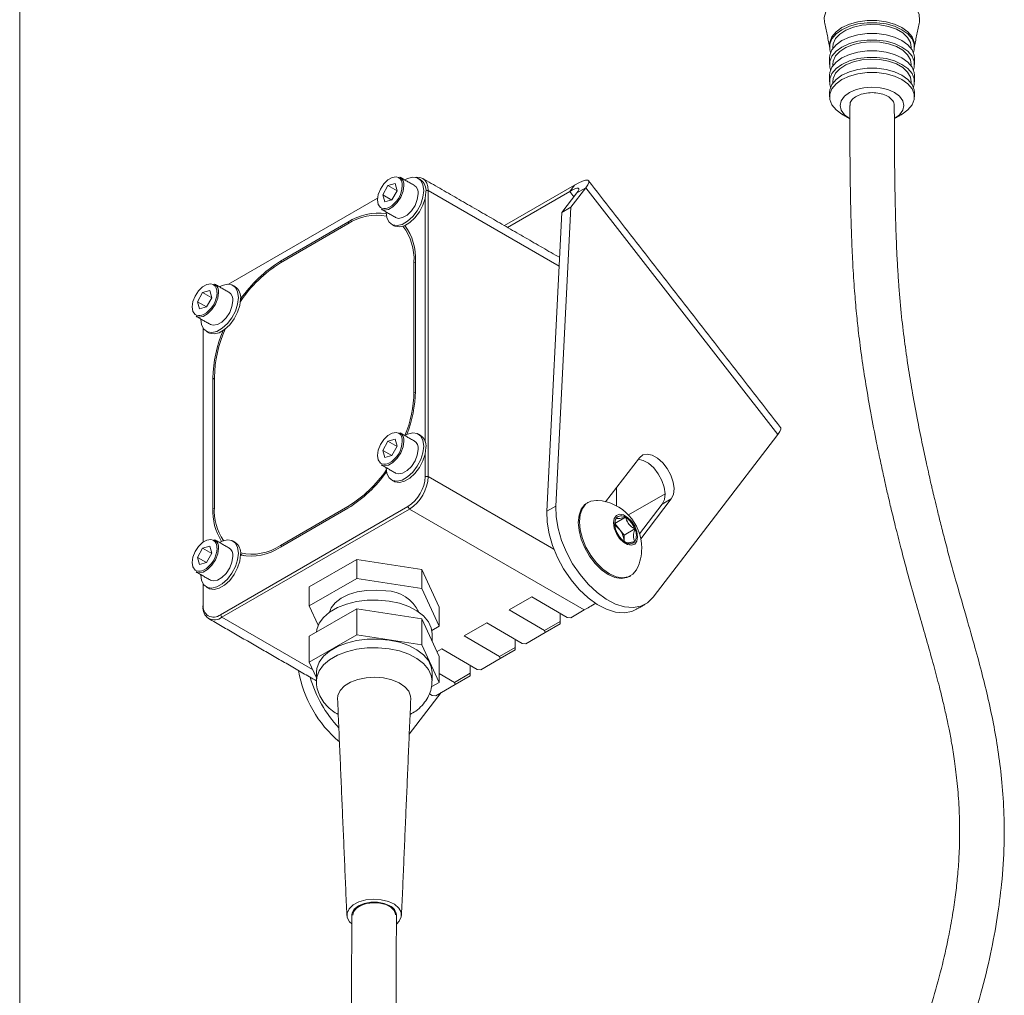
# Model space of a CAD drawing. Header units: millimetres. Extents: x 5 to 415, y 5 to 292.
# Tile 6 of 9: x 282 to 328, y 101 to 147. Entities that reach past the tile are written whole.
import ezdxf

# ---------------------------------------------------------------- set-up
doc = ezdxf.new("R2010")
doc.units = ezdxf.units.MM

msp = doc.modelspace()

# ---------------------------------------------------------------- linework, layer by layer
at = {"color": 7, "linetype": 'Continuous', "lineweight": 0}
msp.add_line((282.087, 30.775), (282.087, 181.489), dxfattribs=at)
at = {"color": 7, "linetype": 'Continuous', "lineweight": 15}
for p, q in [((299.782, 139.212), (299.44, 139.117)), ((299.877, 138.874), (299.782, 139.212)), ((299.44, 139.117), (299.192, 138.682)), ((299.873, 138.867), (299.44, 139.117)), ((299.629, 138.439), (299.877, 138.874)), ((301.23, 138.88), (301.338, 138.88)), ((301.338, 138.88), (301.338, 125.407)), ((307.512, 135.315), (301.338, 138.88)), ((308.227, 139.132), (304.93, 137.229)), ((308.006, 138.843), (305.07, 137.148)), ((308.343, 138.768), (307.641, 137.851)), ((308.006, 138.843), (308.227, 139.132)), ((308.006, 138.843), (308.205, 138.587)), ((308.767, 139.013), (308.065, 138.096)), ((308.343, 138.768), (308.767, 139.013)), ((308.767, 139.013), (317.81, 127.391)), ((298.955, 138.525), (291.929, 134.469)), ((291.929, 134.469), (298.955, 138.525)), ((299.192, 138.682), (299.287, 138.344)), ((299.618, 138.436), (299.192, 138.682)), ((299.287, 138.344), (299.629, 138.439)), ((301.196, 127.04), (301.196, 138.513)), ((307.641, 137.851), (306.928, 123.771)), ((308.065, 138.096), (307.352, 124.016)), ((307.641, 137.851), (308.065, 138.096)), ((297.555, 137.39), (294.373, 135.553)), ((297.626, 137.349), (297.555, 137.39)), ((297.555, 137.308), (294.373, 135.472)), ((294.443, 135.512), (294.373, 135.553)), ((300.666, 129.388), (300.666, 135.512)), ((300.737, 135.471), (300.666, 135.512)), ((300.737, 129.429), (300.737, 135.553)), ((291.049, 134.171), (290.707, 134.075)), ((291.144, 133.832), (291.049, 134.171)), ((290.707, 134.075), (290.459, 133.641)), ((290.459, 133.641), (290.554, 133.302)), ((290.885, 133.395), (290.459, 133.641)), ((291.14, 133.825), (290.707, 134.075)), ((290.897, 133.398), (291.144, 133.832)), ((290.554, 133.302), (290.897, 133.398)), ((290.731, 132.395), (290.731, 122.32)), ((291.191, 130.042), (291.191, 123.918)), ((291.261, 130.001), (291.191, 130.042)), ((291.261, 130.083), (291.261, 123.959)), ((300.736, 129.347), (300.666, 129.388)), ((299.782, 127.168), (299.44, 127.073)), ((299.877, 126.83), (299.782, 127.168)), ((311.933, 119.715), (317.81, 127.391)), ((299.44, 127.073), (299.192, 126.638)), ((299.873, 126.823), (299.44, 127.073)), ((299.629, 126.395), (299.877, 126.83)), ((299.192, 126.638), (299.287, 126.3)), ((299.618, 126.392), (299.192, 126.638)), ((299.287, 126.3), (299.629, 126.395)), ((301.196, 125.407), (301.196, 126.469)), ((309.7, 124.22), (311.287, 126.292)), ((301.338, 125.407), (301.196, 125.407)), ((301.338, 125.407), (307.255, 121.991)), ((310.212, 124.022), (310.212, 124.888)), ((310.772, 123.597), (312.5, 124.595)), ((312.794, 124.355), (311.356, 122.477)), ((312.794, 124.355), (312.37, 124.11)), ((291.262, 123.877), (291.191, 123.918)), ((291.544, 118.896), (300.383, 123.999)), ((294.373, 122.162), (297.555, 123.999)), ((294.373, 122.08), (297.555, 123.917)), ((297.625, 123.958), (297.555, 123.999)), ((300.454, 123.876), (300.383, 123.999)), ((306.928, 123.771), (307.352, 124.016)), ((312.37, 124.11), (311.297, 122.709)), ((300.454, 123.876), (291.615, 118.774)), ((308.691, 119.121), (300.454, 123.876)), ((310.128, 123.193), (310.636, 123.486)), ((310.57, 122.643), (310.128, 123.193)), ((310.57, 122.643), (311.078, 122.936)), ((310.57, 122.351), (310.57, 122.643)), ((290.707, 122.031), (290.459, 121.597)), ((291.049, 122.127), (290.707, 122.031)), ((291.14, 121.781), (290.707, 122.031)), ((291.144, 121.788), (291.049, 122.127)), ((294.443, 122.121), (294.373, 122.162)), ((290.459, 121.597), (290.554, 121.258)), ((290.885, 121.351), (290.459, 121.597)), ((290.897, 121.354), (291.144, 121.788)), ((292.526, 121.74), (292.669, 121.668)), ((290.554, 121.258), (290.897, 121.354)), ((297.97, 121.504), (295.725, 120.207)), ((297.97, 120.605), (297.97, 121.504)), ((301.037, 121.029), (297.97, 121.504)), ((301.037, 120.131), (301.037, 121.029)), ((301.859, 119.258), (301.037, 121.029)), ((290.731, 120.351), (290.731, 119.366)), ((297.97, 120.605), (295.725, 119.309)), ((295.725, 119.309), (295.725, 120.207)), ((301.037, 120.131), (297.97, 120.605)), ((301.859, 118.36), (301.037, 120.131)), ((306.217, 119.733), (305.156, 119.121)), ((306.217, 119.733), (307.884, 118.77)), ((290.731, 119.284), (290.731, 119.366)), ((295.725, 119.309), (296.148, 118.398)), ((301.859, 118.36), (301.859, 119.258)), ((291.615, 118.774), (291.544, 118.896)), ((297.97, 119.176), (295.725, 117.88)), ((297.97, 117.952), (297.97, 119.176)), ((301.037, 118.702), (297.97, 119.176)), ((305.156, 119.121), (306.824, 118.158)), ((307.56, 118.583), (307.56, 118.957)), ((308.055, 118.753), (308.691, 119.121)), ((291.615, 118.774), (295.886, 116.308)), ((301.037, 117.477), (301.037, 118.702)), ((301.859, 116.931), (301.037, 118.702)), ((301.506, 118.157), (301.859, 118.36)), ((304.095, 118.508), (303.035, 117.896)), ((304.095, 118.508), (305.763, 117.545)), ((306.824, 118.158), (307.56, 118.583)), ((307.56, 118.468), (306.853, 118.059)), ((307.56, 118.468), (307.56, 118.583)), ((307.884, 118.77), (308.055, 118.753)), ((297.97, 117.952), (295.725, 116.655)), ((295.725, 116.655), (295.725, 117.88)), ((301.037, 117.477), (297.97, 117.952)), ((303.035, 117.896), (304.702, 116.933)), ((305.934, 117.529), (306.853, 118.059)), ((306.853, 118.059), (306.824, 118.158)), ((301.859, 115.706), (301.037, 117.477)), ((305.439, 117.358), (305.439, 117.733)), ((305.763, 117.545), (305.934, 117.529)), ((301.974, 117.284), (301.754, 117.157)), ((301.859, 115.706), (301.859, 116.931)), ((301.974, 117.284), (303.642, 116.321)), ((304.702, 116.933), (305.439, 117.358)), ((304.732, 116.835), (304.702, 116.933)), ((305.439, 117.243), (304.732, 116.835)), ((305.439, 117.358), (305.439, 117.243)), ((295.725, 116.655), (296.067, 115.918)), ((303.317, 116.134), (303.317, 116.508)), ((303.812, 116.304), (304.732, 116.835)), ((301.859, 116.125), (302.581, 115.709)), ((302.581, 115.709), (303.317, 116.134)), ((303.317, 116.018), (302.61, 115.61)), ((303.317, 116.018), (303.317, 116.134)), ((303.642, 116.321), (303.812, 116.304)), ((301.483, 115.49), (301.859, 115.706)), ((301.691, 115.079), (302.61, 115.61)), ((302.61, 115.61), (302.581, 115.709)), ((301.946, 115.226), (300.445, 113.266)), ((301.391, 115.171), (301.52, 115.096)), ((301.52, 115.096), (301.691, 115.079))]:
    msp.add_line(p, q, dxfattribs=at)
at = {"color": 7, "linetype": 'Continuous', "lineweight": 15, "flags": 128}
for points in [[(324.485, 146.818), (324.497, 146.903), (324.472, 147.174), (324.351, 147.436), (324.137, 147.678), (323.841, 147.889), (323.476, 148.06), (323.057, 148.183), (322.602, 148.254), (322.132, 148.268), (321.668, 148.225), (321.229, 148.128), (320.834, 147.98), (320.502, 147.788), (320.245, 147.56), (320.077, 147.307), (320.003, 147.039), (320.016, 146.818)], [(324.25, 145.746), (324.238, 145.875), (324.138, 146.127), (323.944, 146.36), (323.664, 146.562), (323.314, 146.723), (322.911, 146.836), (322.474, 146.893), (322.026, 146.893), (321.59, 146.836), (321.186, 146.723), (320.836, 146.562), (320.557, 146.36), (320.362, 146.127), (320.263, 145.875), (320.25, 145.746)], [(324.201, 145.389), (324.238, 145.515), (324.238, 145.773), (324.138, 146.025), (323.944, 146.258), (323.664, 146.46), (323.314, 146.621), (322.911, 146.734), (322.474, 146.791), (322.026, 146.791), (321.59, 146.734), (321.186, 146.621), (320.836, 146.46), (320.557, 146.258), (320.362, 146.025), (320.263, 145.773), (320.263, 145.515), (320.3, 145.389)], [(324.1, 145.644), (324.062, 145.86), (323.927, 146.095), (323.701, 146.306), (323.398, 146.482), (323.032, 146.612), (322.624, 146.69), (322.196, 146.711), (321.771, 146.675), (321.372, 146.584), (321.02, 146.442), (320.735, 146.256), (320.531, 146.038), (320.42, 145.799), (320.4, 145.644)], [(324.25, 145.133), (324.238, 145.263), (324.138, 145.515), (323.944, 145.748), (323.664, 145.95), (323.314, 146.111), (322.911, 146.223), (322.474, 146.281), (322.026, 146.281), (321.59, 146.223), (321.186, 146.111), (320.836, 145.95), (320.557, 145.748), (320.362, 145.515), (320.263, 145.263), (320.25, 145.133)], [(324.201, 144.572), (324.238, 144.698), (324.238, 144.957), (324.138, 145.209), (323.944, 145.442), (323.664, 145.644), (323.314, 145.805), (322.911, 145.917), (322.474, 145.975), (322.026, 145.975), (321.59, 145.917), (321.186, 145.805), (320.836, 145.644), (320.557, 145.442), (320.362, 145.209), (320.263, 144.957), (320.263, 144.698), (320.3, 144.572)], [(324.1, 144.827), (324.062, 145.043), (323.927, 145.279), (323.701, 145.49), (323.398, 145.665), (323.032, 145.795), (322.624, 145.873), (322.196, 145.895), (321.771, 145.859), (321.372, 145.767), (321.02, 145.625), (320.735, 145.44), (320.531, 145.222), (320.42, 144.982), (320.4, 144.827)], [(324.25, 144.317), (324.238, 144.446), (324.138, 144.698), (323.944, 144.931), (323.664, 145.133), (323.314, 145.295), (322.911, 145.407), (322.474, 145.464), (322.026, 145.464), (321.59, 145.407), (321.186, 145.295), (320.836, 145.133), (320.557, 144.931), (320.362, 144.698), (320.263, 144.446), (320.25, 144.317)], [(324.201, 143.756), (324.238, 143.881), (324.238, 144.14), (324.138, 144.392), (323.944, 144.625), (323.664, 144.827), (323.314, 144.988), (322.911, 145.1), (322.474, 145.158), (322.026, 145.158), (321.59, 145.1), (321.186, 144.988), (320.836, 144.827), (320.557, 144.625), (320.362, 144.392), (320.263, 144.14), (320.263, 143.881), (320.3, 143.756)], [(324.1, 144.011), (324.062, 144.227), (323.927, 144.462), (323.701, 144.673), (323.398, 144.848), (323.032, 144.979), (322.624, 145.057), (322.196, 145.078), (321.771, 145.042), (321.372, 144.951), (321.02, 144.809), (320.735, 144.623), (320.531, 144.405), (320.42, 144.165), (320.4, 144.011)], [(324.25, 143.5), (324.238, 143.63), (324.138, 143.882), (323.944, 144.115), (323.664, 144.317), (323.314, 144.478), (322.911, 144.59), (322.474, 144.648), (322.026, 144.648), (321.59, 144.59), (321.186, 144.478), (320.836, 144.317), (320.557, 144.115), (320.362, 143.882), (320.263, 143.63), (320.25, 143.5)], [(323.665, 142.48), (323.944, 142.682), (324.138, 142.915), (324.238, 143.167), (324.238, 143.425), (324.138, 143.678), (323.944, 143.91), (323.664, 144.113), (323.314, 144.274), (322.911, 144.386), (322.474, 144.444), (322.026, 144.444), (321.59, 144.386), (321.186, 144.274), (320.836, 144.113), (320.557, 143.91), (320.362, 143.678), (320.263, 143.425), (320.263, 143.167), (320.362, 142.915), (320.557, 142.682), (320.836, 142.48), (320.836, 142.48)], [(323.311, 142.276), (323.549, 142.455), (323.699, 142.664), (323.75, 142.888), (323.699, 143.112), (323.549, 143.321), (323.311, 143.5), (323, 143.638), (322.638, 143.724), (322.25, 143.754), (321.862, 143.724), (321.5, 143.638), (321.19, 143.5), (320.951, 143.321), (320.801, 143.112), (320.75, 142.888), (320.801, 142.664), (320.951, 142.455), (321.19, 142.276), (321.19, 142.276)], [(299.94, 139.496), (299.826, 139.53), (299.636, 139.5), (299.433, 139.383), (299.243, 139.193), (299.088, 138.953), (298.986, 138.692), (298.951, 138.441), (298.986, 138.231), (299.088, 138.087), (299.156, 138.047)], [(301.125, 138.88), (301.09, 139.147), (300.985, 139.351), (300.82, 139.475), (300.609, 139.51), (300.367, 139.453), (300.233, 139.385)], [(300.739, 139.501), (300.792, 139.508), (300.945, 139.502), (301.079, 139.452), (301.189, 139.361), (301.27, 139.232), (301.321, 139.069), (301.338, 138.88)], [(301.044, 139.339), (300.958, 139.406), (300.896, 139.435)], [(308.767, 139.013), (308.861, 139.151), (308.908, 139.259), (308.905, 139.332), (308.854, 139.368), (308.756, 139.365), (308.615, 139.324), (308.437, 139.245), (308.227, 139.132)], [(300.189, 139.115), (300.151, 138.849), (300.044, 138.572), (299.879, 138.317), (299.677, 138.116), (299.462, 137.992), (299.26, 137.96), (299.132, 138)], [(299.358, 137.87), (299.358, 137.859), (299.393, 137.593), (299.498, 137.389), (299.663, 137.264), (299.874, 137.229), (300.116, 137.287), (300.367, 137.432), (300.609, 137.653), (300.82, 137.932), (300.985, 138.247), (301.09, 138.572), (301.125, 138.88)], [(299.723, 137.226), (299.769, 137.203), (299.98, 137.168), (300.222, 137.226), (300.473, 137.371), (300.715, 137.592), (300.926, 137.871), (301.091, 138.186), (301.196, 138.511), (301.232, 138.819)], [(308.343, 138.768), (308.402, 138.855), (308.431, 138.922), (308.429, 138.968), (308.397, 138.99), (308.336, 138.988), (308.248, 138.962), (308.137, 138.913), (308.006, 138.843)], [(299.804, 137.612), (299.932, 137.572), (300.134, 137.604), (300.349, 137.728), (300.551, 137.93), (300.716, 138.184), (300.823, 138.461), (300.86, 138.727)], [(291.208, 134.455), (291.093, 134.488), (290.903, 134.459), (290.7, 134.342), (290.51, 134.152), (290.355, 133.912), (290.254, 133.651), (290.218, 133.4), (290.254, 133.19), (290.355, 133.046), (290.423, 133.005)], [(292.393, 133.839), (292.357, 134.106), (292.252, 134.309), (292.088, 134.434), (291.876, 134.469), (291.635, 134.411), (291.5, 134.344)], [(291.456, 134.073), (291.418, 133.807), (291.311, 133.531), (291.146, 133.276), (290.944, 133.075), (290.73, 132.951), (290.528, 132.919), (290.4, 132.958)], [(290.625, 132.828), (290.625, 132.818), (290.661, 132.551), (290.765, 132.347), (290.93, 132.223), (291.142, 132.188), (291.383, 132.246), (291.635, 132.391), (291.876, 132.612), (292.088, 132.891), (292.252, 133.206), (292.357, 133.53), (292.393, 133.839), (292.393, 133.839)], [(290.99, 132.185), (291.036, 132.162), (291.248, 132.127), (291.489, 132.184), (291.741, 132.33), (291.982, 132.551), (292.194, 132.83), (292.358, 133.145), (292.463, 133.469), (292.499, 133.777)], [(291.071, 132.571), (291.199, 132.531), (291.401, 132.563), (291.616, 132.687), (291.818, 132.888), (291.983, 133.143), (292.09, 133.42), (292.128, 133.686)], [(317.941, 127.72), (317.947, 127.71), (317.95, 127.637), (317.903, 127.529), (317.81, 127.391)], [(299.94, 127.452), (299.826, 127.486), (299.636, 127.456), (299.433, 127.339), (299.243, 127.149), (299.088, 126.909), (298.986, 126.648), (298.951, 126.397), (298.986, 126.187), (299.088, 126.043), (299.156, 126.003)], [(301.125, 126.836), (301.09, 127.103), (300.985, 127.307), (300.82, 127.431), (300.609, 127.466), (300.367, 127.409), (300.233, 127.341)], [(300.189, 127.071), (300.151, 126.805), (300.044, 126.528), (299.879, 126.273), (299.677, 126.072), (299.462, 125.948), (299.26, 125.916), (299.132, 125.956)], [(299.358, 125.826), (299.358, 125.815), (299.393, 125.549), (299.498, 125.345), (299.663, 125.22), (299.874, 125.185), (300.116, 125.243), (300.367, 125.388), (300.609, 125.609), (300.82, 125.889), (300.985, 126.203), (301.09, 126.528), (301.125, 126.836), (301.125, 126.836)], [(299.723, 125.182), (299.769, 125.159), (299.98, 125.124), (300.222, 125.182), (300.473, 125.327), (300.715, 125.548), (300.926, 125.827), (301.091, 126.142), (301.196, 126.467), (301.232, 126.775)], [(299.804, 125.568), (299.932, 125.528), (300.134, 125.56), (300.349, 125.684), (300.551, 125.886), (300.716, 126.14), (300.823, 126.417), (300.86, 126.683)], [(311.232, 126.22), (311.232, 126.22), (311.472, 126.169), (311.724, 126.03), (311.966, 125.814), (312.181, 125.538), (312.35, 125.225), (312.459, 124.901), (312.5, 124.59), (312.469, 124.32), (312.37, 124.11)], [(311.287, 126.292), (311.448, 126.423), (311.656, 126.465), (311.896, 126.414), (312.148, 126.275), (312.391, 126.059), (312.605, 125.783), (312.774, 125.47), (312.883, 125.146), (312.924, 124.835), (312.894, 124.564), (312.794, 124.355)], [(307.352, 124.016), (307.366, 123.504), (307.456, 122.959), (307.62, 122.398), (307.852, 121.837), (308.145, 121.295), (308.491, 120.787), (308.878, 120.331), (309.295, 119.94), (309.727, 119.627), (310.163, 119.4), (310.589, 119.268), (310.99, 119.233), (311.355, 119.299), (311.673, 119.461), (311.933, 119.715)], [(308.823, 124.159), (308.717, 124.084), (308.549, 123.871), (308.444, 123.587), (308.409, 123.244), (308.444, 122.86), (308.549, 122.454), (308.717, 122.047), (308.941, 121.66), (309.209, 121.31), (309.508, 121.017), (309.823, 120.794), (310.138, 120.654), (310.436, 120.602), (310.705, 120.642), (310.823, 120.695)], [(309.312, 124.283), (309.265, 124.285), (308.997, 124.245), (308.773, 124.116), (308.604, 123.904), (308.5, 123.619), (308.464, 123.276), (308.5, 122.892), (308.604, 122.486), (308.773, 122.079), (308.997, 121.692), (309.265, 121.342), (309.564, 121.049), (309.878, 120.826), (310.193, 120.686), (310.492, 120.634), (310.76, 120.674), (310.984, 120.803), (311.153, 121.015), (311.174, 121.057)], [(306.928, 123.771), (306.941, 123.259), (307.032, 122.714), (307.195, 122.153), (307.428, 121.592), (307.721, 121.05), (308.067, 120.542), (308.454, 120.086), (308.87, 119.695), (309.303, 119.382), (309.739, 119.155), (310.164, 119.023), (310.566, 118.989), (310.931, 119.054), (311.148, 119.151)], [(311.202, 122.57), (311.168, 122.813), (311.069, 123.067), (310.919, 123.299), (310.734, 123.484), (310.538, 123.597), (310.353, 123.626), (310.203, 123.567), (310.104, 123.427), (310.07, 123.223), (310.104, 122.98), (310.203, 122.727), (310.353, 122.494), (310.538, 122.31), (310.734, 122.197), (310.919, 122.168), (311.069, 122.227), (311.168, 122.366), (311.202, 122.57)], [(291.208, 122.411), (291.093, 122.444), (290.903, 122.415), (290.7, 122.298), (290.51, 122.108), (290.355, 121.868), (290.254, 121.607), (290.218, 121.356), (290.254, 121.146), (290.355, 121.002), (290.423, 120.961)], [(291.456, 122.029), (291.418, 121.763), (291.311, 121.487), (291.146, 121.232), (290.944, 121.031), (290.73, 120.907), (290.528, 120.875), (290.4, 120.914)], [(292.393, 121.795), (292.357, 122.062), (292.252, 122.266), (292.088, 122.39), (291.876, 122.425), (291.635, 122.367), (291.5, 122.3)], [(290.625, 120.784), (290.625, 120.774), (290.661, 120.507), (290.765, 120.303), (290.93, 120.179), (291.142, 120.144), (291.383, 120.202), (291.635, 120.347), (291.876, 120.568), (292.088, 120.847), (292.252, 121.162), (292.357, 121.486), (292.393, 121.795), (292.393, 121.795)], [(290.99, 120.141), (291.036, 120.118), (291.248, 120.083), (291.489, 120.14), (291.741, 120.286), (291.982, 120.507), (292.194, 120.786), (292.358, 121.101), (292.463, 121.425), (292.499, 121.733)], [(291.071, 120.527), (291.199, 120.487), (291.401, 120.519), (291.616, 120.643), (291.818, 120.844), (291.983, 121.099), (292.09, 121.376), (292.128, 121.642)], [(299.342, 120.02), (298.888, 120.06), (298.429, 120.043), (297.988, 119.97), (297.584, 119.844), (297.236, 119.67), (296.961, 119.458), (296.772, 119.216), (296.691, 119.02)], [(299.497, 119.538), (298.986, 119.587), (298.468, 119.58), (297.962, 119.517), (297.486, 119.399), (297.057, 119.231), (296.691, 119.02), (296.4, 118.772), (296.196, 118.497), (296.086, 118.205), (296.069, 118.079)], [(301.517, 118.018), (301.479, 118.279), (301.345, 118.568), (301.119, 118.837), (300.808, 119.076), (300.425, 119.277), (299.983, 119.433), (299.497, 119.538)], [(299.497, 117.7), (298.986, 117.75), (298.468, 117.743), (297.962, 117.679), (297.486, 117.562), (297.057, 117.394), (296.691, 117.182), (296.4, 116.935), (296.196, 116.66), (296.086, 116.368), (296.067, 116.181)], [(301.517, 116.181), (301.479, 116.442), (301.345, 116.731), (301.119, 117), (300.808, 117.239), (300.425, 117.44), (299.983, 117.596), (299.497, 117.7)], [(296.067, 115.776), (296.086, 115.959), (296.196, 116.252), (296.4, 116.527), (296.691, 116.774), (297.057, 116.986), (297.486, 117.153), (297.962, 117.271), (298.468, 117.335), (298.986, 117.342), (299.497, 117.292)], [(299.497, 117.292), (299.983, 117.188), (300.425, 117.032), (300.808, 116.831), (301.119, 116.591), (301.345, 116.322), (301.479, 116.034), (301.517, 115.773)], [(299.238, 115.918), (298.827, 115.952), (298.413, 115.928), (298.021, 115.847), (297.674, 115.715), (297.392, 115.538), (297.192, 115.328), (297.084, 115.096), (297.068, 114.932)], [(300.516, 114.932), (300.508, 115.056), (300.417, 115.29), (300.231, 115.505), (299.962, 115.688), (299.624, 115.828), (299.238, 115.918)], [(299.125, 105.468), (298.761, 105.493), (298.4, 105.458), (298.07, 105.365), (297.798, 105.223), (297.608, 105.042), (297.513, 104.838), (297.521, 104.626), (297.633, 104.424), (297.733, 104.325)], [(297.742, 104.747), (297.755, 104.844), (297.856, 105.025), (298.05, 105.178), (298.315, 105.289), (298.628, 105.348), (298.956, 105.348), (299.269, 105.289), (299.534, 105.178)], [(297.79, 104.742), (297.824, 104.899), (297.951, 105.064), (298.161, 105.199), (298.433, 105.29), (298.74, 105.327), (299.051, 105.308), (299.338, 105.235), (299.571, 105.113), (299.728, 104.957), (299.793, 104.78), (299.794, 104.762)], [(299.847, 104.322), (299.976, 104.457), (300.071, 104.661), (300.063, 104.873), (299.951, 105.074), (299.745, 105.25), (299.463, 105.384), (299.125, 105.468)]]:
    msp.add_lwpolyline(points, dxfattribs=at)
at = {"color": 7, "linetype": 'Continuous', "lineweight": 15}
for centre, radius, start, end in [((299.731, 139.167), 0.39, 352.3388, 57.5716), ((299.776, 139.169), 0.416, 352.4814, 56.2064), ((300.617, 138.885), 0.618, 353.7999, 54.8879), ((298.885, 139.156), 1.234, 298.9758, 358.069), ((300.447, 138.781), 0.416, 352.4814, 56.2064), ((298.968, 135.242), 2.571, 81.233, 123.3534), ((299.284, 138.446), 0.419, 252.268, 298.2984), ((298.926, 135.235), 2.487, 79.6608, 123.4841), ((298.131, 135.655), 2.539, 356.7558, 37.4312), ((298.114, 135.695), 2.626, 356.8875, 35.874), ((297.697, 130.19), 6.309, 121.7932, 145.4722), ((297.641, 130.206), 6.197, 121.8259, 146.1661), ((290.998, 134.125), 0.39, 352.3388, 57.5716), ((291.043, 134.128), 0.416, 352.4814, 56.2064), ((291.884, 133.844), 0.618, 353.7999, 54.8879), ((290.152, 134.115), 1.234, 298.9758, 358.069), ((291.715, 133.74), 0.416, 352.4814, 56.2064), ((290.551, 133.405), 0.419, 252.268, 298.2984), ((297.216, 129.9), 6.028, 156.6502, 178.6473), ((297.184, 129.94), 5.925, 155.9385, 178.617), ((294.834, 129.519), 5.833, 338.0104, 358.7072), ((294.799, 129.56), 5.939, 338.5849, 358.7333), ((299.731, 127.123), 0.39, 352.3388, 57.5716), ((299.776, 127.125), 0.416, 352.4814, 56.2064), ((300.617, 126.842), 0.618, 353.7999, 54.8879), ((298.885, 127.112), 1.234, 298.9758, 358.069), ((300.447, 126.737), 0.416, 352.4814, 56.2064), ((299.284, 126.402), 0.419, 252.268, 298.2984), ((294.433, 129.105), 5.984, 301.4382, 325.458), ((294.373, 129.124), 6.102, 301.4214, 325.0408), ((299.431, 125.487), 1.767, 302.6055, 357.3945), ((299.419, 125.494), 1.921, 302.6055, 357.3945), ((293.89, 123.786), 2.703, 177.2148, 212.0511), ((293.875, 123.826), 2.617, 177.1028, 213.3527), ((309.149, 122.038), 2.251, 0, 85.828), ((310.783, 123.152), 0.659, 153.4364, 206.5636), ((310.435, 123.24), 0.317, 50.7518, 139.4672), ((310.039, 122.553), 1.108, 20.2271, 57.362), ((309.615, 122.307), 0.952, 2.6194, 57.1662), ((311.233, 123.24), 1.108, 200.2271, 237.362), ((310.489, 122.642), 0.659, 333.4364, 26.5636), ((290.152, 122.071), 1.234, 298.9758, 358.069), ((290.998, 122.081), 0.39, 352.3388, 57.5716), ((291.043, 122.084), 0.416, 352.4814, 56.2064), ((291.715, 121.696), 0.416, 352.4814, 56.2064), ((291.884, 121.8), 0.618, 353.7999, 54.8879), ((293.023, 124.15), 2.403, 257.3399, 304.1703), ((292.984, 124.135), 2.479, 258.6959, 304.047), ((310.837, 122.553), 0.317, 230.7518, 319.4672), ((309.149, 122.038), 2.251, 334.1666, 0), ((290.551, 121.361), 0.419, 252.268, 298.2984), ((299.323, 118.288), 1.732, 25.0191, 89.3756), ((291.27, 119.197), 0.546, 170.786, 309.2033), ((291.227, 119.285), 0.502, 170.786, 309.2033), ((300.796, 117.215), 5.645, 189.7046, 229.8333), ((301.397, 117.562), 5.846, 196.0322, 223.0653), ((299.333, 104.709), 0.511, 4.7962, 66.7807)]:
    msp.add_arc(centre, radius, start, end, dxfattribs=at)
msp.add_ellipse((309.575, 119.631), major_axis=(1.25, 0.722), ratio=0.00007, start_param=3.92695, end_param=4.430411, dxfattribs=at)
for points in [[(320.016, 146.818), (320.25, 145.678)], [(324.25, 145.678), (324.485, 146.818)], [(320.25, 145.746), (320.25, 145.644)], [(324.25, 145.644), (324.25, 145.746)], [(320.4, 145.644), (320.4, 145.572)], [(324.1, 145.572), (324.1, 145.644)], [(320.25, 145.133), (320.25, 144.827)], [(320.4, 144.827), (320.4, 144.756)], [(324.1, 144.756), (324.1, 144.827)], [(324.25, 144.827), (324.25, 145.133)], [(320.25, 144.317), (320.25, 144.011)], [(324.25, 144.011), (324.25, 144.317)], [(320.4, 144.011), (320.4, 143.939)], [(324.1, 143.939), (324.1, 144.011)], [(320.25, 143.5), (320.25, 143.296)], [(324.25, 143.296), (324.25, 143.5)], [(320.836, 142.48), (321.189, 142.276)], [(323.311, 142.276), (323.665, 142.48)], [(300.679, 139.128), (300.007, 139.515)], [(300.973, 139.391), (300.867, 139.452)], [(307.533, 135.726), (301.079, 139.452)], [(317.941, 127.72), (308.899, 139.343)], [(299.132, 138), (299.804, 137.612)], [(299.617, 137.287), (299.723, 137.226)], [(291.946, 134.086), (291.275, 134.474)], [(292.24, 134.35), (292.134, 134.411)], [(290.4, 132.958), (291.071, 132.571)], [(290.884, 132.246), (290.99, 132.185)], [(300.679, 127.084), (300.007, 127.471)], [(300.973, 127.347), (300.867, 127.408)], [(299.132, 125.956), (299.804, 125.568)], [(299.617, 125.243), (299.723, 125.182)], [(308.878, 124.191), (308.823, 124.159)], [(291.946, 122.042), (291.275, 122.43)], [(292.24, 122.306), (292.134, 122.367)], [(292.499, 121.756), (292.526, 121.74)], [(290.4, 120.914), (291.071, 120.527)], [(310.823, 120.695), (310.878, 120.727)], [(290.884, 120.202), (290.99, 120.141)], [(311.148, 119.151), (311.573, 119.396)], [(290.99, 118.712), (296.067, 115.781)], [(301.517, 117.669), (301.517, 118.018)], [(296.067, 116.181), (296.067, 115.773)], [(301.517, 115.773), (301.517, 116.181)], [(297.068, 114.932), (297.504, 104.731)], [(300.08, 104.731), (300.516, 114.932)]]:
    msp.add_open_spline(points, degree=1, dxfattribs=at)
for points, knots in [([(321.215, 142.885), (321.215, 142.932), (321.215, 143.048), (321.35, 143.219), (321.587, 143.373), (321.903, 143.473), (322.258, 143.507), (322.612, 143.471), (322.926, 143.369), (323.16, 143.214), (323.29, 143.046), (323.289, 142.936), (323.288, 142.894)], [0, 0, 0, 0, 0.074005, 0.181502, 0.28903, 0.396574, 0.504111, 0.611621, 0.719096, 0.826544, 0.933984, 1, 1, 1, 1]), ([(297.742, 104.747), (297.737, 103.993), (297.728, 102.498), (297.718, 100.306), (297.76, 98.254), (297.862, 96.401), (298.02, 94.787), (298.217, 93.43), (298.429, 92.33), (298.621, 91.494), (298.777, 90.898), (298.891, 90.496), (298.988, 90.17), (299.093, 89.834), (299.229, 89.424), (299.402, 88.939), (299.686, 88.199), (300.095, 87.267), (300.646, 86.209), (301.26, 85.21), (301.967, 84.247), (302.751, 83.375), (303.57, 82.64), (304.435, 82.018), (305.227, 81.584), (305.913, 81.298), (306.439, 81.122), (307.002, 80.975), (307.643, 80.863), (308.327, 80.806), (308.984, 80.808), (309.614, 80.857), (310.234, 80.951), (310.898, 81.099), (311.629, 81.316), (312.48, 81.638), (313.445, 82.089), (314.516, 82.69), (315.6, 83.4), (316.606, 84.153), (317.458, 84.856), (318.22, 85.536), (319.038, 86.32), (319.982, 87.305), (321.052, 88.54), (322.15, 89.959), (323.229, 91.544), (324.249, 93.266), (325.195, 95.108), (326.051, 97.055), (326.792, 99.053), (327.393, 101.022), (327.846, 102.883), (328.165, 104.603), (328.386, 106.326), (328.491, 108.018), (328.476, 109.667), (328.37, 111.145), (328.199, 112.497), (327.973, 113.8), (327.707, 115.036), (327.398, 116.282), (327.047, 117.57), (326.634, 119.002), (326.254, 120.311), (325.938, 121.453), (325.706, 122.323), (325.506, 123.106), (325.344, 123.758), (325.218, 124.278), (325.129, 124.655), (325.065, 124.929), (325.004, 125.193), (324.924, 125.549), (324.796, 126.126), (324.618, 126.955), (324.395, 128.062), (324.174, 129.25), (323.971, 130.466), (323.794, 131.665), (323.636, 132.969), (323.53, 134.145), (323.461, 135.177), (323.415, 136.043), (323.378, 136.994), (323.349, 138.049), (323.327, 139.232), (323.312, 140.567), (323.305, 141.804), (323.303, 142.601), (323.303, 142.895)], [0, 0, 0, 0, 0.021419, 0.042409, 0.062295, 0.080589, 0.09693, 0.111092, 0.122926, 0.132342, 0.138695, 0.143044, 0.146054, 0.149865, 0.154637, 0.16037, 0.167061, 0.181428, 0.195371, 0.209048, 0.223634, 0.238763, 0.25225, 0.264794, 0.278818, 0.286177, 0.292308, 0.298997, 0.307211, 0.315579, 0.323019, 0.329649, 0.336752, 0.343536, 0.351441, 0.360651, 0.371185, 0.382719, 0.395433, 0.40653, 0.415973, 0.424002, 0.432523, 0.444399, 0.457618, 0.472051, 0.487107, 0.502704, 0.518879, 0.535661, 0.553038, 0.570049, 0.586086, 0.601112, 0.6151, 0.632117, 0.647553, 0.66207, 0.675771, 0.688948, 0.703179, 0.716184, 0.730805, 0.747381, 0.765947, 0.776481, 0.786885, 0.7958, 0.803178, 0.809022, 0.813345, 0.815838, 0.818245, 0.822219, 0.827757, 0.837495, 0.849747, 0.864193, 0.87617, 0.888832, 0.902232, 0.916793, 0.92473, 0.933271, 0.942573, 0.952821, 0.964227, 0.977037, 0.991532, 1, 1, 1, 1]), ([(321.203, 142.886), (321.203, 142.597), (321.204, 141.816), (321.212, 140.605), (321.225, 139.306), (321.246, 138.166), (321.272, 137.158), (321.305, 136.26), (321.352, 135.268), (321.42, 134.216), (321.514, 133.132), (321.627, 132.079), (321.772, 130.965), (321.964, 129.708), (322.197, 128.371), (322.437, 127.131), (322.655, 126.083), (322.825, 125.306), (322.98, 124.621), (323.149, 123.898), (323.361, 123.025), (323.62, 122.003), (323.912, 120.902), (324.223, 119.787), (324.54, 118.687), (324.854, 117.597), (325.153, 116.534), (325.412, 115.557), (325.618, 114.72), (325.767, 114.056), (325.892, 113.455), (326.017, 112.794), (326.153, 111.946), (326.279, 110.932), (326.361, 109.843), (326.391, 108.73), (326.367, 107.686), (326.3, 106.708), (326.202, 105.793), (326.068, 104.849), (325.867, 103.718), (325.57, 102.38), (325.147, 100.823), (324.596, 99.143), (323.903, 97.357), (323.047, 95.487), (322.011, 93.562), (320.796, 91.653), (319.454, 89.883), (318.088, 88.334), (316.771, 87.036), (315.539, 85.976), (314.408, 85.127), (313.345, 84.436), (312.312, 83.867), (311.277, 83.409), (310.375, 83.124), (309.611, 82.972), (308.946, 82.904), (308.278, 82.908), (307.657, 82.985), (307.093, 83.116), (306.551, 83.299), (305.974, 83.563), (305.407, 83.903), (304.894, 84.283), (304.466, 84.659), (304.102, 85.022), (303.781, 85.378), (303.411, 85.83), (302.986, 86.418), (302.509, 87.187), (302.035, 88.083), (301.632, 88.987), (301.302, 89.851), (301.057, 90.582), (300.856, 91.256), (300.711, 91.805), (300.6, 92.261), (300.498, 92.715), (300.379, 93.295), (300.233, 94.125), (300.079, 95.243), (299.944, 96.685), (299.854, 98.401), (299.817, 100.363), (299.828, 102.514), (299.837, 103.996), (299.842, 104.752)], [0, 0, 0, 0, 0.008606, 0.023331, 0.036216, 0.047574, 0.057668, 0.066715, 0.074887, 0.088022, 0.09923, 0.108843, 0.121408, 0.135043, 0.149944, 0.165749, 0.176762, 0.185571, 0.192358, 0.200399, 0.210635, 0.222827, 0.23634, 0.249707, 0.262855, 0.276198, 0.289289, 0.301351, 0.311227, 0.318962, 0.324603, 0.332114, 0.341648, 0.353172, 0.365428, 0.376277, 0.387445, 0.396612, 0.404738, 0.413552, 0.423091, 0.436026, 0.450027, 0.465015, 0.480949, 0.497788, 0.515523, 0.534201, 0.552931, 0.570415, 0.586537, 0.601209, 0.614387, 0.626311, 0.638412, 0.650865, 0.663486, 0.671934, 0.680888, 0.690725, 0.700436, 0.708707, 0.717536, 0.727332, 0.738239, 0.748096, 0.756775, 0.764234, 0.771163, 0.77796, 0.789548, 0.801686, 0.814905, 0.829641, 0.839674, 0.849462, 0.857891, 0.864948, 0.86953, 0.874268, 0.880949, 0.889582, 0.902347, 0.917723, 0.935565, 0.955613, 0.977369, 1, 1, 1, 1]), ([(310.194, 123.447), (310.18, 123.404), (310.141, 123.289), (310.133, 123.181), (310.127, 123.113)], [0, 0, 0, 0, 0.3678873, 1, 1, 1, 1]), ([(310.636, 123.486), (310.543, 123.463), (310.382, 123.423), (310.248, 123.423), (310.211, 123.439), (310.194, 123.447)], [0, 0, 0, 0, 0.439112, 0.751363, 1, 1, 1, 1]), ([(310.636, 123.486), (310.669, 123.39), (310.726, 123.225), (310.906, 123.043), (311.025, 122.969), (311.078, 122.936)], [0, 0, 0, 0, 0.439112, 0.751363, 1, 1, 1, 1]), ([(311.078, 122.936), (311.064, 122.894), (311.026, 122.776), (310.997, 122.582), (311.031, 122.435), (311.068, 122.366), (311.078, 122.347)], [0, 0, 0, 0, 0.1839478, 0.5158436, 0.8629691, 1, 1, 1, 1]), ([(310.636, 122.307), (310.669, 122.296), (310.726, 122.275), (310.906, 122.303), (311.025, 122.333), (311.078, 122.347)], [0, 0, 0, 0, 0.439112, 0.751363, 1, 1, 1, 1]), ([(296.078, 115.779), (296.076, 115.714), (296.069, 115.528), (296.152, 115.229), (296.307, 114.903), (296.534, 114.612), (296.797, 114.37), (297.005, 114.249), (297.099, 114.193)], [0, 0, 0, 0, 0.09737, 0.281407, 0.462585, 0.646742, 0.839002, 1, 1, 1, 1]), ([(300.485, 114.195), (300.576, 114.247), (300.785, 114.367), (301.051, 114.612), (301.282, 114.91), (301.435, 115.238), (301.515, 115.532), (301.508, 115.711), (301.506, 115.774)], [0, 0, 0, 0, 0.154049, 0.354777, 0.544846, 0.727202, 0.905466, 1, 1, 1, 1])]:
    msp.add_open_spline(points, degree=3, knots=knots, dxfattribs=at)

doc.saveas('drawing.dxf')
